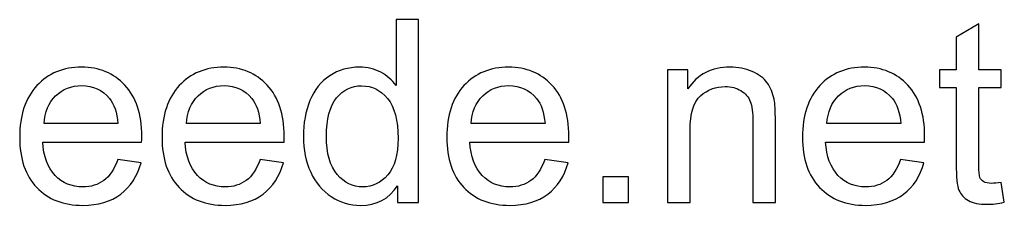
# Model space of a CAD drawing. Header units: millimetres. Extents: x -411 to 341, y -1858 to 167.
# Tile 13 of 14: x 141 to 227, y -73 to -57. Entities that reach past the tile are written whole.
import ezdxf

# ---------------------------------------------------------------- set-up
doc = ezdxf.new("R2010")
doc.units = ezdxf.units.MM
doc.header["$MEASUREMENT"] = 0
doc.layers.add('Layer 1', color=7, linetype='Continuous')

msp = doc.modelspace()

# ---------------------------------------------------------------- linework, layer by layer
at = {"layer": 'Layer 1', "color": 250}
for points, knots in [([(174.3735, -73.1144), (174.3735, -73.1144), (174.3735, -71.6391), (174.3735, -71.6391), (173.6378, -72.7857), (172.5547, -73.3609), (171.1242, -73.3609), (170.198, -73.3609), (169.3464, -73.1069), (168.5733, -72.5953), (167.7965, -72.0873), (167.1952, -71.374), (166.7657, -70.4627), (166.3399, -69.5476), (166.127, -68.4981), (166.127, -67.3104), (166.127, -66.1526), (166.3212, -65.1031), (166.7059, -64.1582), (167.0943, -63.217), (167.6732, -62.4925), (168.4463, -61.992), (169.2157, -61.4878), (170.0822, -61.2376), (171.0346, -61.2376), (171.7367, -61.2376), (172.3605, -61.387), (172.9058, -61.682), (173.451, -61.9771), (173.8955, -62.3655), (174.2391, -62.8398), (174.2391, -62.8398), (174.2391, -57.0695), (174.2391, -57.0695), (174.2391, -57.0695), (176.2111, -57.0695), (176.2111, -57.0695), (176.2111, -57.0695), (176.2111, -73.1144), (176.2111, -73.1144), (176.2111, -73.1144), (174.3735, -73.1144), (174.3735, -73.1144)], [0, 0, 0, 0, 0.0714286, 0.0714286, 0.0714286, 0.1428571, 0.1428571, 0.1428571, 0.2142857, 0.2142857, 0.2142857, 0.2857143, 0.2857143, 0.2857143, 0.3571429, 0.3571429, 0.3571429, 0.4285714, 0.4285714, 0.4285714, 0.5, 0.5, 0.5, 0.5714286, 0.5714286, 0.5714286, 0.6428571, 0.6428571, 0.6428571, 0.7142857, 0.7142857, 0.7142857, 0.7857143, 0.7857143, 0.7857143, 0.8571429, 0.8571429, 0.8571429, 0.9285714, 0.9285714, 0.9285714, 1, 1, 1, 1]), ([(227.2254, -71.3553), (227.2254, -71.3553), (227.4943, -73.0957), (227.4943, -73.0957), (226.9416, -73.2115), (226.4449, -73.2713), (226.0116, -73.2713), (225.2983, -73.2713), (224.7455, -73.1592), (224.3496, -72.9314), (223.9574, -72.7036), (223.6811, -72.4085), (223.5205, -72.0388), (223.3599, -71.669), (223.2814, -70.8922), (223.2814, -69.7082), (223.2814, -69.7082), (223.2814, -63.0079), (223.2814, -63.0079), (223.2814, -63.0079), (221.8248, -63.0079), (221.8248, -63.0079), (221.8248, -63.0079), (221.8248, -61.4841), (221.8248, -61.4841), (221.8248, -61.4841), (223.2814, -61.4841), (223.2814, -61.4841), (223.2814, -61.4841), (223.2814, -58.6082), (223.2814, -58.6082), (223.2814, -58.6082), (225.2534, -57.4243), (225.2534, -57.4243), (225.2534, -57.4243), (225.2534, -61.4841), (225.2534, -61.4841), (225.2534, -61.4841), (227.2254, -61.4841), (227.2254, -61.4841), (227.2254, -61.4841), (227.2254, -63.0079), (227.2254, -63.0079), (227.2254, -63.0079), (225.2534, -63.0079), (225.2534, -63.0079), (225.2534, -63.0079), (225.2534, -69.8203), (225.2534, -69.8203), (225.2534, -70.3842), (225.2871, -70.7465), (225.358, -70.9071), (225.4252, -71.0677), (225.5373, -71.1947), (225.6942, -71.2918), (225.851, -71.3852), (226.0751, -71.4337), (226.3664, -71.4337), (226.583, -71.4337), (226.8706, -71.4076), (227.2254, -71.3553)], [0, 0, 0, 0, 0.05, 0.05, 0.05, 0.1, 0.1, 0.1, 0.15, 0.15, 0.15, 0.2, 0.2, 0.2, 0.25, 0.25, 0.25, 0.3, 0.3, 0.3, 0.35, 0.35, 0.35, 0.4, 0.4, 0.4, 0.45, 0.45, 0.45, 0.5, 0.5, 0.5, 0.55, 0.55, 0.55, 0.6, 0.6, 0.6, 0.65, 0.65, 0.65, 0.7, 0.7, 0.7, 0.75, 0.75, 0.75, 0.8, 0.8, 0.8, 0.85, 0.85, 0.85, 0.9, 0.9, 0.9, 0.95, 0.95, 0.95, 1, 1, 1, 1]), ([(149.8729, -69.3497), (149.8729, -69.3497), (151.9122, -69.6186), (151.9122, -69.6186), (151.5947, -70.8025), (151.0008, -71.725), (150.1344, -72.3786), (149.2679, -73.0322), (148.1624, -73.3609), (146.8141, -73.3609), (145.1185, -73.3609), (143.7739, -72.838), (142.7804, -71.7923), (141.787, -70.7502), (141.2902, -69.2824), (141.2902, -67.3963), (141.2902, -65.4468), (141.7907, -63.9304), (142.7954, -62.8548), (143.8001, -61.7754), (145.1035, -61.2376), (146.7058, -61.2376), (148.2557, -61.2376), (149.5218, -61.7642), (150.5041, -62.8212), (151.4864, -63.8781), (151.9794, -65.3646), (151.9794, -67.2806), (151.9794, -67.3963), (151.9756, -67.5719), (151.9682, -67.8034), (151.9682, -67.8034), (143.3071, -67.8034), (143.3071, -67.8034), (143.3818, -69.077), (143.7403, -70.0556), (144.3902, -70.7316), (145.0363, -71.4076), (145.8468, -71.7474), (146.8141, -71.7474), (147.5349, -71.7474), (148.1512, -71.557), (148.6591, -71.176), (149.1708, -70.7951), (149.5741, -70.1863), (149.8729, -69.3497)], [0, 0, 0, 0, 0.0666667, 0.0666667, 0.0666667, 0.1333333, 0.1333333, 0.1333333, 0.2, 0.2, 0.2, 0.2666667, 0.2666667, 0.2666667, 0.3333333, 0.3333333, 0.3333333, 0.4, 0.4, 0.4, 0.4666667, 0.4666667, 0.4666667, 0.5333333, 0.5333333, 0.5333333, 0.6, 0.6, 0.6, 0.6666667, 0.6666667, 0.6666667, 0.7333333, 0.7333333, 0.7333333, 0.8, 0.8, 0.8, 0.8666667, 0.8666667, 0.8666667, 0.9333333, 0.9333333, 0.9333333, 1, 1, 1, 1]), ([(162.3361, -69.3497), (162.3361, -69.3497), (164.3754, -69.6186), (164.3754, -69.6186), (164.0579, -70.8025), (163.464, -71.725), (162.5976, -72.3786), (161.7311, -73.0322), (160.6256, -73.3609), (159.2773, -73.3609), (157.5817, -73.3609), (156.2371, -72.838), (155.2436, -71.7923), (154.2502, -70.7502), (153.7534, -69.2824), (153.7534, -67.3963), (153.7534, -65.4468), (154.2539, -63.9304), (155.2586, -62.8548), (156.2633, -61.7754), (157.5667, -61.2376), (159.169, -61.2376), (160.7189, -61.2376), (161.985, -61.7642), (162.9673, -62.8212), (163.9496, -63.8781), (164.4426, -65.3646), (164.4426, -67.2806), (164.4426, -67.3963), (164.4388, -67.5719), (164.4314, -67.8034), (164.4314, -67.8034), (155.7703, -67.8034), (155.7703, -67.8034), (155.845, -69.077), (156.2035, -70.0556), (156.8534, -70.7316), (157.4995, -71.4076), (158.31, -71.7474), (159.2773, -71.7474), (159.9981, -71.7474), (160.6144, -71.557), (161.1223, -71.176), (161.634, -70.7951), (162.0373, -70.1863), (162.3361, -69.3497)], [0, 0, 0, 0, 0.0666667, 0.0666667, 0.0666667, 0.1333333, 0.1333333, 0.1333333, 0.2, 0.2, 0.2, 0.2666667, 0.2666667, 0.2666667, 0.3333333, 0.3333333, 0.3333333, 0.4, 0.4, 0.4, 0.4666667, 0.4666667, 0.4666667, 0.5333333, 0.5333333, 0.5333333, 0.6, 0.6, 0.6, 0.6666667, 0.6666667, 0.6666667, 0.7333333, 0.7333333, 0.7333333, 0.8, 0.8, 0.8, 0.8666667, 0.8666667, 0.8666667, 0.9333333, 0.9333333, 0.9333333, 1, 1, 1, 1]), ([(187.2625, -69.3497), (187.2625, -69.3497), (189.3018, -69.6186), (189.3018, -69.6186), (188.9843, -70.8025), (188.3904, -71.725), (187.524, -72.3786), (186.6575, -73.0322), (185.552, -73.3609), (184.2037, -73.3609), (182.5081, -73.3609), (181.1635, -72.838), (180.17, -71.7923), (179.1766, -70.7502), (178.6798, -69.2824), (178.6798, -67.3963), (178.6798, -65.4468), (179.1803, -63.9304), (180.185, -62.8548), (181.1897, -61.7754), (182.4931, -61.2376), (184.0954, -61.2376), (185.6453, -61.2376), (186.9114, -61.7642), (187.8937, -62.8212), (188.876, -63.8781), (189.369, -65.3646), (189.369, -67.2806), (189.369, -67.3963), (189.3652, -67.5719), (189.3578, -67.8034), (189.3578, -67.8034), (180.6967, -67.8034), (180.6967, -67.8034), (180.7714, -69.077), (181.1299, -70.0556), (181.7798, -70.7316), (182.4259, -71.4076), (183.2364, -71.7474), (184.2037, -71.7474), (184.9245, -71.7474), (185.5408, -71.557), (186.0487, -71.176), (186.5604, -70.7951), (186.9637, -70.1863), (187.2625, -69.3497)], [0, 0, 0, 0, 0.0666667, 0.0666667, 0.0666667, 0.1333333, 0.1333333, 0.1333333, 0.2, 0.2, 0.2, 0.2666667, 0.2666667, 0.2666667, 0.3333333, 0.3333333, 0.3333333, 0.4, 0.4, 0.4, 0.4666667, 0.4666667, 0.4666667, 0.5333333, 0.5333333, 0.5333333, 0.6, 0.6, 0.6, 0.6666667, 0.6666667, 0.6666667, 0.7333333, 0.7333333, 0.7333333, 0.8, 0.8, 0.8, 0.8666667, 0.8666667, 0.8666667, 0.9333333, 0.9333333, 0.9333333, 1, 1, 1, 1]), ([(198.0189, -73.1144), (198.0189, -73.1144), (198.0189, -61.4841), (198.0189, -61.4841), (198.0189, -61.4841), (199.7892, -61.4841), (199.7892, -61.4841), (199.7892, -61.4841), (199.7892, -63.1349), (199.7892, -63.1349), (200.6408, -61.8688), (201.8733, -61.2376), (203.483, -61.2376), (204.1851, -61.2376), (204.8275, -61.3646), (205.4139, -61.6148), (206.0003, -61.865), (206.441, -62.1974), (206.7323, -62.6045), (207.0236, -63.0116), (207.229, -63.4972), (207.3448, -64.0574), (207.4158, -64.4234), (207.4531, -65.0621), (207.4531, -65.9734), (207.4531, -65.9734), (207.4531, -73.1144), (207.4531, -73.1144), (207.4531, -73.1144), (205.4811, -73.1144), (205.4811, -73.1144), (205.4811, -73.1144), (205.4811, -66.0481), (205.4811, -66.0481), (205.4811, -65.2451), (205.4064, -64.6438), (205.2533, -64.2479), (205.1002, -63.852), (204.8275, -63.5345), (204.4391, -63.2955), (204.0507, -63.0602), (203.5913, -62.9407), (203.0684, -62.9407), (202.2318, -62.9407), (201.511, -63.2058), (200.9022, -63.7399), (200.2934, -64.2703), (199.9909, -65.2824), (199.9909, -66.7689), (199.9909, -66.7689), (199.9909, -73.1144), (199.9909, -73.1144), (199.9909, -73.1144), (198.0189, -73.1144), (198.0189, -73.1144)], [0, 0, 0, 0, 0.0555556, 0.0555556, 0.0555556, 0.1111111, 0.1111111, 0.1111111, 0.1666667, 0.1666667, 0.1666667, 0.2222222, 0.2222222, 0.2222222, 0.2777778, 0.2777778, 0.2777778, 0.3333333, 0.3333333, 0.3333333, 0.3888889, 0.3888889, 0.3888889, 0.4444444, 0.4444444, 0.4444444, 0.5, 0.5, 0.5, 0.5555556, 0.5555556, 0.5555556, 0.6111111, 0.6111111, 0.6111111, 0.6666667, 0.6666667, 0.6666667, 0.7222222, 0.7222222, 0.7222222, 0.7777778, 0.7777778, 0.7777778, 0.8333333, 0.8333333, 0.8333333, 0.8888889, 0.8888889, 0.8888889, 0.9444444, 0.9444444, 0.9444444, 1, 1, 1, 1]), ([(218.4149, -69.3497), (218.4149, -69.3497), (220.4542, -69.6186), (220.4542, -69.6186), (220.1367, -70.8025), (219.5428, -71.725), (218.6764, -72.3786), (217.8099, -73.0322), (216.7044, -73.3609), (215.3561, -73.3609), (213.6605, -73.3609), (212.3159, -72.838), (211.3224, -71.7923), (210.329, -70.7502), (209.8322, -69.2824), (209.8322, -67.3963), (209.8322, -65.4468), (210.3327, -63.9304), (211.3374, -62.8548), (212.3421, -61.7754), (213.6455, -61.2376), (215.2478, -61.2376), (216.7977, -61.2376), (218.0638, -61.7642), (219.0461, -62.8212), (220.0284, -63.8781), (220.5214, -65.3646), (220.5214, -67.2806), (220.5214, -67.3963), (220.5176, -67.5719), (220.5102, -67.8034), (220.5102, -67.8034), (211.8491, -67.8034), (211.8491, -67.8034), (211.9238, -69.077), (212.2823, -70.0556), (212.9322, -70.7316), (213.5783, -71.4076), (214.3888, -71.7474), (215.3561, -71.7474), (216.0769, -71.7474), (216.6932, -71.557), (217.2011, -71.176), (217.7128, -70.7951), (218.1161, -70.1863), (218.4149, -69.3497)], [0, 0, 0, 0, 0.0666667, 0.0666667, 0.0666667, 0.1333333, 0.1333333, 0.1333333, 0.2, 0.2, 0.2, 0.2666667, 0.2666667, 0.2666667, 0.3333333, 0.3333333, 0.3333333, 0.4, 0.4, 0.4, 0.4666667, 0.4666667, 0.4666667, 0.5333333, 0.5333333, 0.5333333, 0.6, 0.6, 0.6, 0.6666667, 0.6666667, 0.6666667, 0.7333333, 0.7333333, 0.7333333, 0.8, 0.8, 0.8, 0.8666667, 0.8666667, 0.8666667, 0.9333333, 0.9333333, 0.9333333, 1, 1, 1, 1]), ([(143.4191, -66.19), (143.4191, -66.19), (149.8953, -66.19), (149.8953, -66.19), (149.8094, -65.2115), (149.5592, -64.4794), (149.1521, -63.9902), (148.5284, -63.232), (147.7142, -62.851), (146.717, -62.851), (145.8131, -62.851), (145.055, -63.1536), (144.4387, -63.7586), (143.8262, -64.3636), (143.4863, -65.1741), (143.4191, -66.19)], [0, 0, 0, 0, 0.2, 0.2, 0.2, 0.4, 0.4, 0.4, 0.6, 0.6, 0.6, 0.8, 0.8, 0.8, 1, 1, 1, 1]), ([(155.8823, -66.19), (155.8823, -66.19), (162.3585, -66.19), (162.3585, -66.19), (162.2726, -65.2115), (162.0224, -64.4794), (161.6153, -63.9902), (160.9916, -63.232), (160.1774, -62.851), (159.1802, -62.851), (158.2763, -62.851), (157.5182, -63.1536), (156.9019, -63.7586), (156.2894, -64.3636), (155.9495, -65.1741), (155.8823, -66.19)], [0, 0, 0, 0, 0.2, 0.2, 0.2, 0.4, 0.4, 0.4, 0.6, 0.6, 0.6, 0.8, 0.8, 0.8, 1, 1, 1, 1]), ([(168.1438, -67.3142), (168.1438, -68.8006), (168.4575, -69.9099), (169.0887, -70.6457), (169.7162, -71.3814), (170.4594, -71.7474), (171.3147, -71.7474), (172.1775, -71.7474), (172.9095, -71.3964), (173.5145, -70.6942), (174.1158, -69.9921), (174.4184, -68.9202), (174.4184, -67.4785), (174.4184, -65.8949), (174.1121, -64.7297), (173.4959, -63.9864), (172.8833, -63.2432), (172.1252, -62.8734), (171.2251, -62.8734), (170.3474, -62.8734), (169.6154, -63.2283), (169.0252, -63.9416), (168.4389, -64.655), (168.1438, -65.7792), (168.1438, -67.3142)], [0, 0, 0, 0, 0.125, 0.125, 0.125, 0.25, 0.25, 0.25, 0.375, 0.375, 0.375, 0.5, 0.5, 0.5, 0.625, 0.625, 0.625, 0.75, 0.75, 0.75, 0.875, 0.875, 0.875, 1, 1, 1, 1]), ([(180.8087, -66.19), (180.8087, -66.19), (187.2849, -66.19), (187.2849, -66.19), (187.199, -65.2115), (186.9488, -64.4794), (186.5417, -63.9902), (185.918, -63.232), (185.1038, -62.851), (184.1066, -62.851), (183.2027, -62.851), (182.4446, -63.1536), (181.8283, -63.7586), (181.2158, -64.3636), (180.8759, -65.1741), (180.8087, -66.19)], [0, 0, 0, 0, 0.2, 0.2, 0.2, 0.4, 0.4, 0.4, 0.6, 0.6, 0.6, 0.8, 0.8, 0.8, 1, 1, 1, 1]), ([(211.9611, -66.19), (211.9611, -66.19), (218.4373, -66.19), (218.4373, -66.19), (218.3514, -65.2115), (218.1012, -64.4794), (217.6941, -63.9902), (217.0704, -63.232), (216.2562, -62.851), (215.259, -62.851), (214.3551, -62.851), (213.597, -63.1536), (212.9807, -63.7586), (212.3682, -64.3636), (212.0283, -65.1741), (211.9611, -66.19)], [0, 0, 0, 0, 0.2, 0.2, 0.2, 0.4, 0.4, 0.4, 0.6, 0.6, 0.6, 0.8, 0.8, 0.8, 1, 1, 1, 1]), ([(192.3531, -73.1144), (192.3531, -73.1144), (192.3531, -70.8735), (192.3531, -70.8735), (192.3531, -70.8735), (194.594, -70.8735), (194.594, -70.8735), (194.594, -70.8735), (194.594, -73.1144), (194.594, -73.1144), (194.594, -73.1144), (192.3531, -73.1144), (192.3531, -73.1144)], [0, 0, 0, 0, 0.25, 0.25, 0.25, 0.5, 0.5, 0.5, 0.75, 0.75, 0.75, 1, 1, 1, 1])]:
    msp.add_open_spline(points, degree=3, knots=knots, dxfattribs=at)

doc.saveas('drawing.dxf')
